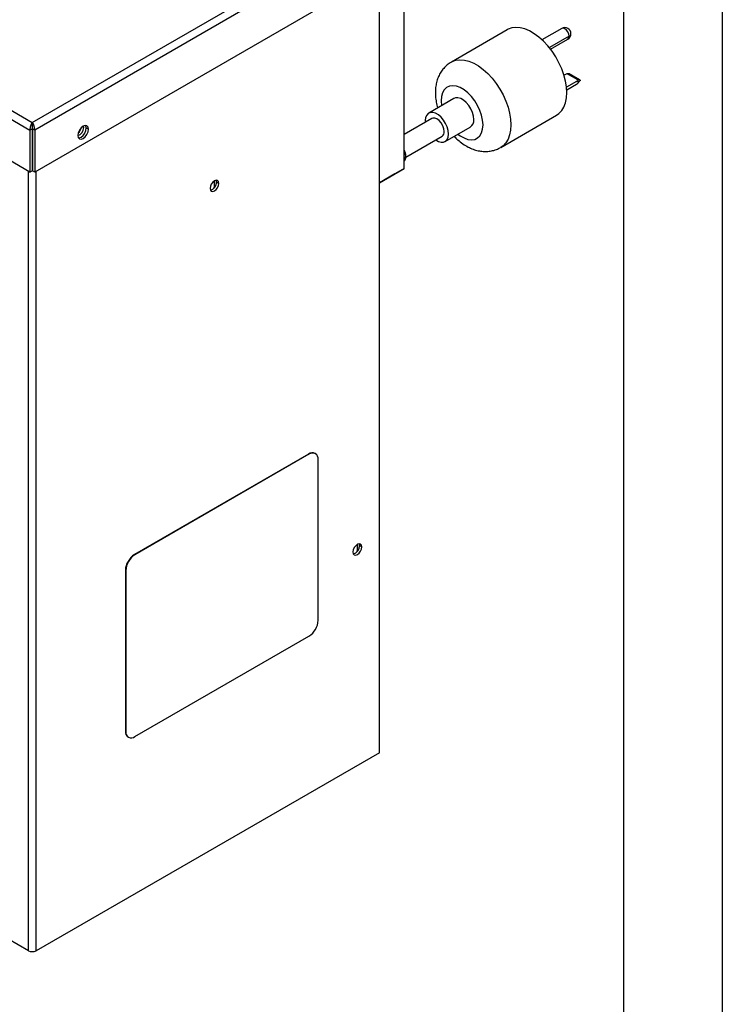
# Model space of a CAD drawing. Header units: millimetres. Extents: x 0 to 1676, y 0 to 1295.
# Tile 7 of 8: x 1405 to 1676, y 721 to 1101. Entities that reach past the tile are written whole.
import ezdxf

# ---------------------------------------------------------------- set-up
doc = ezdxf.new("R2010")
doc.units = ezdxf.units.MM
doc.header["$LTSCALE"] = 6
doc.layers.add('TEXT', color=140, linetype='Continuous', lineweight=25)

msp = doc.modelspace()

# ---------------------------------------------------------------- linework, layer by layer
at = {"color": 7, "linetype": 'Continuous'}
msp.add_line((1676.41, 1295.42), (1676.41, 0.02), dxfattribs=at)
for p, q in [((1410.12, 1061.19), (1542.31, 1137.5)), ((1284.4, 1133.77), (1410.12, 1061.19)), ((1545.57, 1135.91), (1411.03, 1058.24)), ((1282.3, 1131.51), (1409.21, 1058.24)), ((1553.62, 1043.33), (1553.62, 1132.33)), ((1545.57, 1119.68), (1411.03, 1042.01)), ((1544.07, 817.85), (1544.07, 1118.81)), ((1409.21, 1042.01), (1282.3, 1115.28)), ((1593.41, 1096.96), (1571.85, 1084.51)), ((1614.42, 1097.5), (1606.82, 1093.11)), ((1617.3, 1094.47), (1609.66, 1090.05)), ((1610.09, 1089.5), (1616.81, 1093.38)), ((1615.66, 1079.62), (1615.32, 1079.43)), ((1620.68, 1077.57), (1616.59, 1079.93)), ((1617.34, 1079.94), (1616.61, 1079.93)), ((1616.91, 1079.89), (1620.68, 1077.71)), ((1617.37, 1079.89), (1616.91, 1079.89)), ((1617.37, 1079.89), (1617.34, 1079.93)), ((1621.35, 1077.63), (1617.35, 1079.93)), ((1621.14, 1077.71), (1617.37, 1079.89)), ((1620.15, 1077.03), (1616.28, 1074.8)), ((1620.15, 1075.87), (1616.37, 1073.69)), ((1621.17, 1077.04), (1620.15, 1077.03)), ((1620.15, 1075.87), (1621.17, 1077.04)), ((1620.56, 1076.19), (1621.59, 1077.36)), ((1620.68, 1077.71), (1621.14, 1077.71)), ((1572.82, 1070.4), (1563.12, 1064.81)), ((1410.12, 1061.19), (1410.12, 1060.2)), ((1564.31, 1062.74), (1553.62, 1056.58)), ((1561.8, 1061.9), (1561.83, 1061.31)), ((1590.9, 1051.52), (1612.45, 1063.96)), ((1409.21, 1058.24), (1410.07, 1058.73)), ((1409.21, 1058.24), (1409.21, 1042.01)), ((1410.07, 1058.73), (1410.07, 1042.51)), ((1411.03, 1058.24), (1410.17, 1058.73)), ((1410.17, 1058.73), (1410.17, 1042.51)), ((1411.03, 1058.24), (1411.03, 1042.01)), ((1429.44, 1059.52), (1429.96, 1059.22)), ((1429.96, 1059.22), (1429.87, 1059.8)), ((1430.96, 1059.06), (1431.82, 1058.56)), ((1569.47, 1053.81), (1579.16, 1059.41)), ((1554.28, 1047.79), (1568.28, 1055.87)), ((1553.62, 1047.57), (1554.16, 1047.88)), ((1554.3, 1048.12), (1554.26, 1047.6)), ((1408.62, 741.39), (1408.62, 1042.36)), ((1409.21, 1042.01), (1410.07, 1042.51)), ((1411.03, 1042.01), (1410.17, 1042.51)), ((1411.63, 741.39), (1411.63, 1042.36)), ((1544.07, 1037.81), (1553.62, 1043.33)), ((1553.62, 1043.33), (1550.09, 1041.29)), ((1480.31, 1038.58), (1480.31, 1036.74)), ((1481.17, 1037.52), (1481.17, 1038.7)), ((1481.24, 1038.16), (1482.1, 1037.66)), ((1550.09, 1041.29), (1544.07, 1037.81)), ((1480.31, 1036.74), (1480.75, 1036.48)), ((1516.75, 933.14), (1449.58, 894.36)), ((1516.9, 933.05), (1449.72, 894.27)), ((1516.75, 933.14), (1516.9, 933.05)), ((1519.4, 933.3), (1519.25, 933.38)), ((1520.43, 868.96), (1520.43, 931.01)), ((1535.48, 898.23), (1535.48, 896.39)), ((1536.34, 897.17), (1536.34, 898.35)), ((1536.42, 897.8), (1537.27, 897.31)), ((1449.58, 894.36), (1449.72, 894.27)), ((1535.48, 896.39), (1535.92, 896.13)), ((1446.04, 888.23), (1446.19, 888.15)), ((1446.04, 888.23), (1446.04, 826.18)), ((1446.19, 888.15), (1446.19, 826.09)), ((1449.72, 824.05), (1516.9, 862.83)), ((1446.04, 826.18), (1446.19, 826.09)), ((1447.08, 823.89), (1447.22, 823.8)), ((1544.07, 817.85), (1411.63, 741.39)), ((1408.62, 741.39), (1285.9, 812.23))]:
    msp.add_line(p, q)
at = {"flags": 128}
for points in [[(1616.4, 1072.68), (1616.28, 1074.87), (1615.9, 1077.17), (1615.29, 1079.52), (1614.44, 1081.9), (1613.38, 1084.24), (1612.12, 1086.52), (1610.7, 1088.68), (1609.13, 1090.69), (1607.44, 1092.51), (1605.67, 1094.11), (1603.85, 1095.45), (1602.01, 1096.51), (1600.19, 1097.27), (1598.42, 1097.72), (1596.73, 1097.85), (1595.16, 1097.65), (1593.74, 1097.13), (1593.41, 1096.96)], [(1617.3, 1094.47), (1617.17, 1095.28), (1616.81, 1096.13), (1616.26, 1096.86), (1615.62, 1097.38), (1614.97, 1097.61), (1614.42, 1097.5)], [(1616.81, 1093.38), (1616.81, 1093.38), (1617.17, 1093.8), (1617.3, 1094.47)], [(1571.86, 1084.52), (1572.18, 1084.69), (1573.61, 1085.21), (1575.18, 1085.4), (1576.87, 1085.28), (1578.64, 1084.83), (1580.46, 1084.07), (1582.3, 1083), (1584.12, 1081.66), (1585.89, 1080.07), (1587.58, 1078.25), (1589.15, 1076.24), (1590.57, 1074.08), (1591.83, 1071.8), (1592.89, 1069.45), (1593.73, 1067.08), (1594.35, 1064.72), (1594.72, 1062.43), (1594.85, 1060.24)], [(1584.07, 1060.24), (1583.93, 1062.03), (1583.53, 1063.93), (1582.86, 1065.85), (1581.96, 1067.74), (1580.86, 1069.54), (1579.59, 1071.18), (1578.2, 1072.6), (1576.74, 1073.77), (1575.24, 1074.63), (1573.78, 1075.16), (1572.39, 1075.34), (1571.12, 1075.16), (1570.02, 1074.64), (1569.12, 1073.79), (1568.45, 1072.63), (1568.05, 1071.21), (1567.91, 1069.57)], [(1612.45, 1063.96), (1613.38, 1064.61), (1614.44, 1065.73), (1615.29, 1067.13), (1615.9, 1068.77), (1616.28, 1070.64), (1616.4, 1072.68)], [(1567.91, 1069.57), (1568.05, 1067.78), (1568.06, 1067.66)], [(1580.48, 1062.31), (1580.35, 1063.63), (1579.97, 1065.02), (1579.35, 1066.4), (1578.54, 1067.7), (1577.58, 1068.83), (1576.53, 1069.74), (1575.45, 1070.36), (1574.4, 1070.67), (1573.44, 1070.64), (1572.82, 1070.4)], [(1570.78, 1056.71), (1570.65, 1058.03), (1570.27, 1059.42), (1569.65, 1060.8), (1568.84, 1062.1), (1567.88, 1063.24), (1566.83, 1064.14), (1565.75, 1064.77), (1564.7, 1065.07), (1563.74, 1065.05), (1562.93, 1064.68), (1562.32, 1064.01), (1561.93, 1063.06), (1561.8, 1061.9)], [(1569.1, 1057.69), (1568.96, 1058.77), (1568.56, 1059.9), (1567.94, 1060.98), (1567.16, 1061.89), (1566.29, 1062.55), (1565.42, 1062.89), (1564.64, 1062.88), (1564.31, 1062.74)], [(1410.18, 1059.48), (1410.12, 1059.48), (1410.08, 1059.48)], [(1431.82, 1058.56), (1431.67, 1059.38), (1431.22, 1059.89), (1430.56, 1060.02), (1429.77, 1059.74), (1428.99, 1059.11), (1428.32, 1058.21), (1427.88, 1057.19), (1427.72, 1056.19)], [(1427.72, 1056.19), (1427.88, 1055.38), (1428.32, 1054.86), (1428.99, 1054.74), (1429.77, 1055.01), (1430.56, 1055.64), (1431.22, 1056.54), (1431.67, 1057.56), (1431.82, 1058.56)], [(1427.96, 1055.22), (1428.13, 1055.23), (1428.91, 1055.5), (1429.7, 1056.14), (1430.36, 1057.03), (1430.81, 1058.06), (1430.96, 1059.06)], [(1430.96, 1059.06), (1430.81, 1059.87), (1430.73, 1060.02)], [(1574.41, 1056.66), (1575.24, 1056.04), (1576.74, 1055.18), (1578.2, 1054.65), (1579.59, 1054.47), (1580.86, 1054.65), (1581.96, 1055.17), (1582.86, 1056.02), (1583.53, 1057.18), (1583.93, 1058.6), (1584.07, 1060.24)], [(1594.85, 1060.24), (1594.72, 1058.19), (1594.35, 1056.33), (1593.73, 1054.69), (1592.89, 1053.29), (1591.83, 1052.17), (1590.9, 1051.51)], [(1565.8, 1054.44), (1566.83, 1053.85), (1567.88, 1053.54), (1568.84, 1053.57), (1569.65, 1053.93), (1570.27, 1054.6), (1570.65, 1055.55), (1570.78, 1056.71)], [(1553.62, 1050.11), (1554.03, 1048.97), (1554.16, 1047.88)], [(1554.16, 1047.88), (1554.03, 1046.95), (1553.62, 1046.28)], [(1482.1, 1037.66), (1481.97, 1038.34), (1481.61, 1038.76), (1481.06, 1038.87), (1480.41, 1038.64), (1479.76, 1038.12), (1479.21, 1037.37), (1478.84, 1036.53), (1478.71, 1035.7)], [(1481.1, 1038.87), (1481.12, 1038.83), (1481.24, 1038.16)], [(1478.71, 1035.7), (1478.84, 1035.03), (1479.21, 1034.6), (1479.76, 1034.49), (1480.41, 1034.72), (1481.06, 1035.24), (1481.61, 1035.99), (1481.97, 1036.84), (1482.1, 1037.66)], [(1480.31, 1036.74), (1480.17, 1035.77), (1480.15, 1035.69)], [(1537.27, 897.31), (1537.15, 897.98), (1536.78, 898.41), (1536.23, 898.52), (1535.58, 898.29), (1534.93, 897.77), (1534.38, 897.02), (1534.01, 896.17), (1533.88, 895.35)], [(1533.88, 895.35), (1534.01, 894.67), (1534.38, 894.25), (1534.93, 894.14), (1535.58, 894.37), (1536.23, 894.89), (1536.78, 895.64), (1537.15, 896.48), (1537.27, 897.31)], [(1536.27, 898.52), (1536.29, 898.48), (1536.42, 897.8)], [(1535.48, 896.39), (1535.34, 895.42), (1535.32, 895.34)]]:
    msp.add_lwpolyline(points, dxfattribs=at)
for centre, radius, start, end in [((1615.62, 1095.44), 2.38, 0, 119.9973), ((1615.62, 1095.44), 2.38, 299.9973, 0), ((1616.8, 1095.56), 1.2, 294.3747, 354.3052), ((1577.42, 1061.95), 3.08, 304.455, 6.8571), ((1426.59, 1059.25), 3.37, 289.6408, 359.5223), ((1425.23, 1060), 3.91, 312.2387, 347.7667), ((1567.18, 1057.46), 1.93, 304.5077, 6.8045), ((1547.88, 1047.52), 6.5, 23.504, 27.9362), ((1548.89, 1047.95), 5.41, 1.8725, 28.9458), ((1554.08, 1048.09), 0.22, 292.0539, 9.517), ((1478.14, 1038.01), 3.11, 283.3171, 2.6671), ((1518.22, 931.09), 2.51, 65.6929, 125.6176), ((1518.28, 931.36), 2.18, 350.786, 129.2033), ((1533.31, 897.66), 3.11, 283.3171, 2.6671), ((1453.72, 887.88), 7.68, 122.6055, 177.3945), ((1453.86, 887.8), 7.68, 122.6055, 177.3945), ((1512.76, 869.3), 7.68, 302.6055, 357.3945), ((1448.42, 825.87), 2.4, 172.7442, 235.9436), ((1448.34, 825.74), 2.18, 170.786, 309.2033), ((1410.12, 744.3), 3.27, 242.6097, 297.3903)]:
    msp.add_arc(centre, radius, start, end)
for points, knots in [([(1571.88, 1084.49), (1571.71, 1084.4), (1570.97, 1084.03), (1569.85, 1083.09), (1568.56, 1081.74), (1567.51, 1080.19), (1566.68, 1078.48), (1566.09, 1076.62), (1565.74, 1074.68), (1565.7, 1073.34), (1565.68, 1072.68)], [0, 0, 0, 0, 0.041675, 0.176785, 0.310117, 0.443436, 0.578634, 0.71756, 0.861778, 1, 1, 1, 1]), ([(1616.59, 1079.93), (1616.47, 1079.93), (1616.31, 1079.9), (1615.97, 1079.79), (1615.8, 1079.71), (1615.66, 1079.62)], [0, 0, 0, 0, 0.5, 0.5, 1, 1, 1, 1]), ([(1620.15, 1077.03), (1620.29, 1077.11), (1620.43, 1077.21), (1620.62, 1077.41), (1620.67, 1077.5), (1620.68, 1077.57)], [0, 0, 0, 0, 0.5, 0.5, 1, 1, 1, 1]), ([(1620.58, 1076.22), (1620.55, 1076.19), (1620.45, 1076.05), (1620.27, 1075.95), (1620.15, 1075.87)], [0, 0, 0, 0, 0.276122, 1, 1, 1, 1]), ([(1621.14, 1077.71), (1621.24, 1077.69), (1621.33, 1077.64), (1621.5, 1077.53), (1621.56, 1077.46), (1621.61, 1077.39)], [0, 0, 0, 0, 0.5, 0.5, 1, 1, 1, 1]), ([(1621.61, 1077.39), (1621.56, 1077.33), (1621.5, 1077.27), (1621.35, 1077.15), (1621.26, 1077.09), (1621.17, 1077.04)], [0, 0, 0, 0, 0.5, 0.5, 1, 1, 1, 1]), ([(1565.68, 1072.68), (1565.69, 1072.22), (1565.71, 1071), (1565.97, 1069.03), (1566.36, 1067.52), (1566.55, 1066.79)], [0, 0, 0, 0, 0.236187, 0.627568, 1, 1, 1, 1]), ([(1410.12, 1061.19), (1409.99, 1061), (1409.86, 1060.77), (1409.62, 1060.25), (1409.52, 1059.98), (1409.35, 1059.43), (1409.3, 1059.16), (1409.22, 1058.66), (1409.21, 1058.43), (1409.21, 1058.24)], [0, 0, 0, 0, 0.25, 0.25, 0.5, 0.5, 0.75, 0.75, 1, 1, 1, 1]), ([(1411.03, 1058.24), (1411.05, 1058.45), (1411.04, 1058.65), (1411, 1059), (1410.97, 1059.14), (1410.93, 1059.31), (1410.92, 1059.36), (1410.9, 1059.42), (1410.9, 1059.44), (1410.89, 1059.48), (1410.88, 1059.5), (1410.85, 1059.6), (1410.83, 1059.69), (1410.74, 1059.99), (1410.66, 1060.23), (1410.43, 1060.73), (1410.29, 1060.98), (1410.12, 1061.19)], [0, 0, 0, 0, 0.125, 0.125, 0.25, 0.25, 0.3125, 0.3125, 0.34375, 0.34375, 0.375, 0.375, 0.5, 0.5, 0.75, 0.75, 1, 1, 1, 1]), ([(1410.12, 1060.2), (1410.12, 1060.17), (1410.12, 1060.12), (1410.12, 1060.03), (1410.11, 1059.94), (1410.1, 1059.85), (1410.1, 1059.75), (1410.09, 1059.66), (1410.08, 1059.56), (1410.08, 1059.46), (1410.07, 1059.37), (1410.07, 1059.28), (1410.07, 1059.19), (1410.07, 1059.1), (1410.07, 1059.02), (1410.07, 1058.94), (1410.07, 1058.86), (1410.07, 1058.8), (1410.07, 1058.75), (1410.07, 1058.73)], [0, 0, 0, 0, 0.079173, 0.155466, 0.228918, 0.299577, 0.367493, 0.432727, 0.495343, 0.555415, 0.613029, 0.66828, 0.721277, 0.772142, 0.821014, 0.868051, 0.913427, 0.957338, 1, 1, 1, 1]), ([(1410.17, 1058.73), (1410.18, 1058.77), (1410.19, 1058.83), (1410.2, 1058.92), (1410.2, 1059), (1410.2, 1059.08), (1410.2, 1059.14), (1410.19, 1059.23), (1410.18, 1059.33), (1410.18, 1059.48), (1410.17, 1059.64), (1410.16, 1059.83), (1410.14, 1060.02), (1410.13, 1060.14), (1410.12, 1060.2)], [0, 0, 0, 0, 0.062299, 0.11899, 0.170074, 0.215553, 0.255433, 0.289721, 0.363728, 0.445147, 0.549208, 0.676265, 0.826496, 1, 1, 1, 1]), ([(1572.91, 1055.8), (1573.38, 1055.32), (1574.43, 1054.26), (1576.24, 1052.87), (1578.22, 1051.67), (1580.22, 1050.79), (1582.16, 1050.22), (1584.08, 1049.95), (1585.96, 1049.95), (1587.84, 1050.25), (1589.51, 1050.76), (1590.48, 1051.32), (1590.87, 1051.54)], [0, 0, 0, 0, 0.094245, 0.212188, 0.332232, 0.438886, 0.541648, 0.640498, 0.736163, 0.829586, 0.931192, 1, 1, 1, 1]), ([(1553.62, 1046.29), (1553.77, 1046.44), (1554.08, 1046.77), (1554.2, 1047.25), (1554.26, 1047.52)], [0, 0, 0, 0, 0.460969, 1, 1, 1, 1])]:
    msp.add_open_spline(points, degree=3, knots=knots)
for points in [[(1616.59, 1079.93), (1616.69, 1079.93), (1616.8, 1079.92), (1616.91, 1079.89)], [(1620.68, 1077.57), (1620.68, 1077.63), (1620.68, 1077.68), (1620.68, 1077.71)]]:
    msp.add_open_spline(points, degree=3)
at = {"layer": 'TEXT'}
msp.add_line((1638.3, 1257.3), (1638.3, 38.1), dxfattribs=at)

doc.saveas('drawing.dxf')
